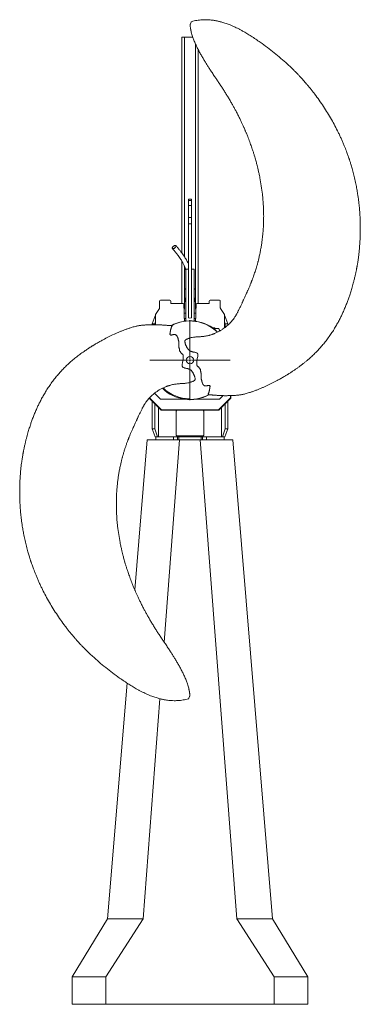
# Model space of a CAD drawing. Header units: millimetres. Extents: x 47 to 1282, y 14 to 3589.
import ezdxf

# ---------------------------------------------------------------- set-up
doc = ezdxf.new("R2010")
doc.units = ezdxf.units.MM

# ---------------------------------------------------------------- blocks, each defined once
blk = doc.blocks.new('SW_CENTERMARKSYMBOL_0')
at = {"color": 0, "linetype": 'Continuous', "lineweight": 0}
for p, q in [((0, 5), (0, 145.5)), ((-5, 0), (-145.5, 0)), ((0, 0), (-2.5, 0)), ((0, 0), (0, 2.5)), ((0, 0), (0, -2.5)), ((0, 0), (2.5, 0)), ((5, 0), (145.5, 0)), ((0, -5), (0, -145.5))]:
    blk.add_line(p, q, dxfattribs=at)

msp = doc.modelspace()

# ---------------------------------------------------------------- linework, layer by layer
at = {"color": 7, "linetype": 'Continuous', "lineweight": 15}
for p, q in [((668.7, 3579.4), (666.5, 3574)), ((634.7, 2742.5), (634.7, 3526)), ((644.7, 3526), (634.7, 3526)), ((674.8, 3526), (644.7, 3526)), ((644.7, 2728.2), (644.7, 3526)), ((684.7, 2552.8), (684.7, 3500.7)), ((694.7, 2558), (694.7, 3479.8)), ((669.7, 2937.1), (659.7, 2937.1)), ((659.7, 2937.1), (659.7, 2932.4)), ((669.7, 2932.4), (659.7, 2932.4)), ((659.7, 2932.4), (659.7, 2914.2)), ((669.7, 2937.1), (669.7, 2932.4)), ((669.7, 2932.4), (669.7, 2914.2)), ((669.7, 2914.2), (659.7, 2914.2)), ((659.7, 2914.2), (659.7, 2870.5)), ((669.7, 2914.2), (669.7, 2870.5)), ((658.7, 2881), (658.7, 2848.3)), ((664.7, 2870.5), (659.7, 2870.5)), ((669.7, 2870.5), (664.7, 2870.5)), ((670.7, 2848.3), (670.7, 2881)), ((658.7, 2848.3), (658.7, 2506.1)), ((670.7, 2506.1), (670.7, 2848.3)), ((634.7, 2558), (634.7, 2713.2)), ((644.7, 2552.8), (644.7, 2693.4)), ((658.7, 2683), (649.7, 2683)), ((649.7, 2682.5), (649.7, 2683)), ((658.7, 2682.5), (649.7, 2682.5)), ((649.7, 2682.5), (649.7, 2494.8)), ((679.7, 2683), (670.7, 2683)), ((679.7, 2682.5), (670.7, 2682.5)), ((679.7, 2682.5), (679.7, 2683)), ((679.7, 2494.8), (679.7, 2682.5)), ((648.7, 2612.8), (648.7, 2609.8)), ((649.7, 2612.8), (648.7, 2612.8)), ((648.7, 2609.8), (649.7, 2608.8)), ((649.7, 2609.8), (648.7, 2609.8)), ((680.7, 2612.8), (679.7, 2612.8)), ((679.7, 2608.8), (680.7, 2609.8)), ((680.7, 2609.8), (679.7, 2609.8)), ((680.7, 2609.8), (680.7, 2612.8)), ((646, 2577.8), (643.2, 2522.8)), ((649.7, 2577.8), (646, 2577.8)), ((683.5, 2577.8), (679.7, 2577.8)), ((686.2, 2522.8), (683.5, 2577.8)), ((553.9, 2539.8), (539.7, 2518.7)), ((554.7, 2542.5), (554.7, 2567)), ((557.7, 2570), (591.7, 2570)), ((594.7, 2561), (594.7, 2567)), ((639.7, 2558), (597.7, 2558)), ((642.7, 2555), (642.7, 2543)), ((686.7, 2543), (686.7, 2555)), ((731.7, 2558), (689.7, 2558)), ((734.7, 2561), (734.7, 2567)), ((771.7, 2570), (737.7, 2570)), ((774.7, 2542.5), (774.7, 2567)), ((789.7, 2518.7), (775.6, 2539.8)), ((537.8, 2513.7), (527.9, 2484.5)), ((539.7, 2513.7), (537.8, 2513.7)), ((539.7, 2518.7), (539.7, 2481.4)), ((643.2, 2522.8), (643.2, 2503.8)), ((649.7, 2522.8), (643.2, 2522.8)), ((649.7, 2503.8), (643.2, 2503.8)), ((644.2, 2503.8), (644.2, 2495.8)), ((686.2, 2522.8), (679.7, 2522.8)), ((686.2, 2503.8), (679.7, 2503.8)), ((685.2, 2495.8), (685.2, 2503.8)), ((686.2, 2503.8), (686.2, 2522.8)), ((789.7, 2518.7), (789.7, 2469.9)), ((791.6, 2513.7), (789.7, 2513.7)), ((791.6, 2513.7), (801.6, 2484.5)), ((537.3, 2484.5), (527.9, 2484.5)), ((527.9, 2481.4), (527.9, 2484.5)), ((539.7, 2491.6), (537.3, 2484.5)), ((537.3, 2481.4), (537.3, 2484.5)), ((643.2, 2495.8), (643.2, 2494)), ((649.7, 2495.8), (643.2, 2495.8)), ((686.2, 2495.8), (679.7, 2495.8)), ((686.2, 2494), (686.2, 2495.8)), ((747, 2469.6), (753.2, 2469.6)), ((753.2, 2467.6), (749.7, 2467.6)), ((753.2, 2469.6), (753.2, 2467.6)), ((753.2, 2467.6), (755.2, 2467.6)), ((753.2, 2464.9), (753.2, 2467.6)), ((769.7, 2467.6), (755.2, 2467.6)), ((755.2, 2467.6), (755.2, 2463.3)), ((755.2, 2467.1), (769.4, 2467.1)), ((769.4, 2467.1), (769.7, 2467.6)), ((769.7, 2467.6), (773.1, 2459)), ((789.7, 2491.6), (792.2, 2484.5)), ((801.6, 2484.5), (792.2, 2484.5)), ((792.2, 2471.7), (792.2, 2484.5)), ((801.6, 2479.6), (801.6, 2484.5)), ((557.7, 2210.6), (535.9, 2232.4)), ((771.7, 2210.6), (785, 2223.9)), ((811.1, 2215.5), (811.1, 2224)), ((813.2, 2224.1), (813.2, 2214.6)), ((516.5, 2214.4), (560.2, 2170.6)), ((518.3, 2215.5), (517, 2214.9)), ((518.3, 2215.5), (518.3, 2216.4)), ((561.1, 2172.7), (518.3, 2215.5)), ((527.9, 2103.3), (527.9, 2203)), ((537.3, 2103.3), (537.3, 2193.5)), ((550, 2180.8), (550, 2074.1)), ((557.7, 2210.6), (647.9, 2210.6)), ((681.6, 2210.6), (771.7, 2210.6)), ((768.4, 2172.7), (811.1, 2215.5)), ((813.2, 2214.6), (769.2, 2170.6)), ((779.4, 2074.1), (779.4, 2180.8)), ((792.2, 2103.3), (792.2, 2193.5)), ((801.6, 2103.3), (801.6, 2203)), ((811.1, 2215.5), (813.2, 2214.6)), ((561.1, 2172.7), (560.2, 2170.6)), ((560.2, 2170.6), (769.2, 2170.6)), ((768.4, 2172.7), (561.1, 2172.7)), ((614.4, 2083.9), (614.4, 2164.4)), ((715, 2083.9), (715, 2164.4)), ((768.4, 2172.7), (769.2, 2170.6)), ((537.3, 2103.3), (527.9, 2103.3)), ((527.9, 2103.3), (537.8, 2074.1)), ((537.3, 2103.3), (547.3, 2074.1)), ((541, 2074.1), (537.8, 2074.1)), ((541, 2064), (541, 2074.1)), ((604.4, 2074.1), (541, 2074.1)), ((604.4, 2064), (604.4, 2074.1)), ((622.4, 2074.1), (604.4, 2074.1)), ((616.4, 2077.9), (713, 2077.9)), ((619.5, 2064), (619.5, 2073.9)), ((619.5, 2073.9), (624.5, 2073.9)), ((624.5, 2073.9), (705, 2073.9)), ((624.5, 2073.9), (624.5, 2064)), ((705, 2073.9), (710, 2073.9)), ((705, 2064), (705, 2073.9)), ((725.1, 2074.1), (707.1, 2074.1)), ((710, 2073.9), (710, 2064)), ((725.1, 2064), (725.1, 2074.1)), ((788.5, 2074.1), (725.1, 2074.1)), ((792.2, 2103.3), (782.2, 2074.1)), ((788.5, 2064), (788.5, 2074.1)), ((791.6, 2074.1), (788.5, 2074.1)), ((801.6, 2103.3), (791.6, 2074.1)), ((801.6, 2103.3), (792.2, 2103.3)), ((509.7, 2064), (464.5, 1518.5)), ((509.7, 2064), (627.2, 2064)), ((627.2, 2064), (571.2, 1328.4)), ((627.2, 2064), (702.2, 2064)), ((702.2, 2064), (834.7, 324)), ((702.2, 2064), (819.7, 2064)), ((963.9, 324), (819.7, 2064)), ((436.5, 1180.4), (365.6, 324)), ((555.6, 1123.5), (494.7, 324)), ((660.7, 1125.9), (663, 1131.3)), ((365.6, 324), (237.2, 114)), ((494.7, 324), (359.7, 114)), ((365.6, 324), (494.7, 324)), ((834.7, 324), (969.7, 114)), ((834.7, 324), (963.9, 324)), ((963.9, 324), (1092.2, 114)), ((237.2, 114), (359.7, 114)), ((237.2, 114), (237.2, 14)), ((359.7, 114), (359.7, 14)), ((969.7, 14), (969.7, 114)), ((969.7, 114), (1092.2, 114)), ((1092.2, 114), (1092.2, 14)), ((237.2, 14), (359.7, 14)), ((359.7, 14), (969.7, 14)), ((969.7, 14), (1092.2, 14))]:
    msp.add_line(p, q, dxfattribs=at)
at = {"color": 7, "linetype": 'Continuous', "lineweight": 15, "flags": 128}
for points in [[(670.7, 2848.3), (670.5, 2848.3), (670, 2848.2), (669.1, 2848.1), (667.9, 2848.1), (666.6, 2848), (665.1, 2848), (663.6, 2848), (662.2, 2848.1), (660.9, 2848.1), (659.9, 2848.2), (659.2, 2848.2), (658.8, 2848.3), (658.7, 2848.3)], [(603.1, 2757.5), (602, 2757.7), (601.2, 2758), (600.6, 2758.6), (600.4, 2759.4), (600.4, 2760.4), (600.7, 2761.5), (601.4, 2762.7), (602.3, 2763.9), (603.4, 2765.1), (604.7, 2766.2), (606.2, 2767.1), (607.6, 2767.9), (609.1, 2768.5), (610.5, 2768.9), (611.8, 2769), (612.8, 2768.9), (613.7, 2768.5), (614.2, 2767.9), (614.5, 2767.1), (614.5, 2766.2), (614.1, 2765.1), (613.5, 2763.9), (612.6, 2762.7), (611.4, 2761.5), (610.1, 2760.4), (608.7, 2759.4), (607.2, 2758.6), (605.8, 2758), (604.4, 2757.7), (603.1, 2757.5)]]:
    msp.add_lwpolyline(points, dxfattribs=at)
at = {"color": 7, "linetype": 'Continuous', "lineweight": 15}
msp.add_circle((664.7, 2352.6), 13.5, dxfattribs=at)
for centre, radius, start, end in [((664.7, 2881), 6, 146.4427, 180), ((664.7, 2881), 6, 0, 33.5573), ((549.7, 2542.5), 5, 326.0564, 0), ((557.7, 2567), 3, 90, 180), ((591.7, 2567), 3, 0, 90), ((597.7, 2561), 3, 180, 270), ((639.7, 2555), 3, 0, 90), ((664.7, 2543), 22, 180, 198.6888), ((664.7, 2543), 22, 341.3112, 0), ((689.7, 2555), 3, 90, 180), ((731.7, 2561), 3, 270, 0), ((737.7, 2567), 3, 90, 180), ((771.7, 2567), 3, 0, 90), ((779.7, 2542.5), 5, 180, 213.9436), ((664.7, 2549.3), 43.6, 262.0923, 277.9077), ((664.7, 2352.6), 143, 45.475, 118.7529), ((664.7, 2352.6), 142.4, 45.5717, 118.3187), ((753.2, 2467.6), 2, 0, 90), ((664.7, 2352.6), 143, 225.4897, 298.6962), ((664.7, 2352.6), 142.4, 225.554, 298.3801), ((664.7, 2352.6), 140, 225.9152, 270), ((624.5, 2164.4), 10.1, 141.8084, 180), ((705, 2164.4), 10.1, 0, 38.1916), ((624.5, 2083.9), 10.1, 180, 216.8699), ((624.5, 2083.9), 10.1, 216.8699, 270), ((705, 2083.9), 10.1, 270, 323.1301), ((705, 2083.9), 10.1, 323.1301, 0)]:
    msp.add_arc(centre, radius, start, end, dxfattribs=at)
msp.add_ellipse((192.4, 2247), major_axis=(0, 617.6), ratio=0.999855, start_param=5.062133, end_param=5.076767, dxfattribs=at)
for points, knots in [([(669.6, 3581.5), (669.6, 3581.6), (669.6, 3581.6), (669.5, 3581.2), (669.2, 3580.5), (668.9, 3579.8), (668.7, 3579.4)], [0, 0, 0, 0, 0.103733, 0.402489, 0.701244, 1, 1, 1, 1]), ([(729.4, 2227.6), (729.7, 2227.5), (730.8, 2227.5), (732.4, 2227.4), (734.2, 2227.3), (735.8, 2227.1), (737.1, 2227), (738.2, 2226.8), (739.5, 2226.7), (741.1, 2226.6), (743.1, 2226.4), (745.5, 2226.3), (748.4, 2226.1), (751.6, 2225.8), (755.8, 2225.5), (760.7, 2225.2), (766.4, 2224.8), (772.2, 2224.4), (778.3, 2224.1), (783.6, 2223.9), (788.7, 2223.8), (793.7, 2223.8), (799.3, 2223.8), (805.4, 2223.9), (811.5, 2224), (816.9, 2224.3), (821.3, 2224.5), (825.5, 2224.7), (830.3, 2225), (835.9, 2225.5), (841.7, 2226.1), (847.4, 2226.8), (853.1, 2227.7), (859, 2228.9), (865.4, 2230.5), (872.5, 2232.4), (881, 2235), (890.7, 2238.3), (901.3, 2242.2), (912, 2246.4), (922.5, 2250.7), (932.4, 2255), (945.5, 2260.9), (961.8, 2268.9), (977, 2276.8), (987.6, 2282.6), (993.8, 2286), (999.9, 2289.5), (1005.5, 2292.8), (1010.5, 2295.7), (1014.7, 2298.3), (1018, 2300.3), (1020.6, 2301.9), (1022.8, 2303.3), (1025.5, 2305), (1029.2, 2307.3), (1034, 2310.5), (1040.3, 2314.6), (1047.8, 2319.7), (1056.3, 2325.7), (1064.9, 2332), (1073.3, 2338.4), (1081.6, 2344.9), (1089.7, 2351.6), (1098.9, 2359.7), (1109.4, 2369.2), (1121, 2380.5), (1132.5, 2392.7), (1144.1, 2405.7), (1155.5, 2419.6), (1166.6, 2434.3), (1177.2, 2449.4), (1187, 2464.5), (1195.7, 2479.2), (1203.5, 2493.2), (1210.5, 2506.7), (1216.7, 2519.7), (1222.9, 2533.2), (1228.8, 2547.2), (1234.5, 2561.7), (1239.5, 2575.4), (1243.5, 2587), (1246.6, 2596.6), (1249.1, 2604.7), (1251.7, 2613.3), (1254.4, 2622.7), (1257.3, 2633.3), (1260.4, 2645.2), (1262.9, 2655.5), (1264.7, 2663.6), (1265.9, 2669.1), (1267, 2674.5), (1268, 2679.1), (1268.7, 2682.8), (1269.2, 2685.6), (1269.6, 2687.7), (1270, 2689.5), (1270.3, 2691.5), (1270.8, 2693.9), (1271.3, 2696.7), (1272, 2701), (1273, 2706.9), (1274.2, 2714.7), (1275.5, 2723.7), (1276.8, 2733.8), (1278.1, 2744.9), (1279.2, 2756.5), (1280.1, 2767.9), (1280.9, 2779.9), (1281.6, 2792.3), (1282.1, 2805.1), (1282.3, 2817), (1282.4, 2828), (1282.4, 2838.1), (1282.3, 2849), (1282, 2860.8), (1281.4, 2873.8), (1280.7, 2885.8), (1279.9, 2896.8), (1279.1, 2906.8), (1278, 2916.9), (1276.8, 2927.7), (1275.3, 2939.6), (1273.7, 2950.7), (1272.1, 2960.8), (1270.6, 2969.6), (1269, 2978.8), (1267.1, 2988.4), (1265.1, 2998.5), (1262.8, 3008.9), (1260.4, 3019.2), (1257.9, 3029.4), (1255.3, 3039.2), (1252.8, 3048.3), (1250.4, 3056.5), (1248.3, 3063.5), (1246.5, 3069.5), (1244.9, 3074.6), (1243.5, 3078.9), (1242.2, 3082.8), (1240.8, 3086.9), (1239.2, 3091.4), (1237.4, 3096.8), (1235, 3103.5), (1232, 3111.6), (1228.3, 3121.1), (1224, 3131.8), (1219.2, 3143.3), (1214, 3155.4), (1208.3, 3167.7), (1200.7, 3183.8), (1190.6, 3203.6), (1177.8, 3227), (1164, 3250.4), (1149.2, 3273.7), (1133.4, 3296.7), (1119.9, 3315.2), (1109.1, 3329.2), (1101.6, 3338.5), (1094.6, 3347.1), (1088.1, 3354.9), (1081.8, 3362.2), (1075.8, 3369), (1070.1, 3375.4), (1065, 3381), (1060.7, 3385.5), (1057.2, 3389.2), (1054.4, 3392.1), (1052.2, 3394.4), (1050.3, 3396.3), (1048.3, 3398.4), (1045.7, 3401.1), (1042.1, 3404.6), (1038.1, 3408.6), (1033.7, 3412.9), (1028.9, 3417.5), (1023.7, 3422.4), (1012.3, 3433), (994.7, 3448.7), (970.4, 3468.8), (945.4, 3488.1), (922.8, 3504.6), (903.2, 3518.2), (886.9, 3529), (871, 3538.8), (857.5, 3546.7), (846.2, 3552.8), (837.1, 3557.5), (827.8, 3562), (817.9, 3566.5), (808.5, 3570.4), (799.6, 3573.8), (791.8, 3576.5), (784.3, 3578.9), (777.7, 3580.8), (772.2, 3582.2), (767.4, 3583.4), (762.9, 3584.3), (758.1, 3585.3), (752.4, 3586.3), (745.4, 3587.3), (737.1, 3588.2), (727.6, 3588.8), (718.1, 3588.9), (708.6, 3588.5), (699.5, 3587.7), (689.9, 3586.3), (679.8, 3584.4), (673.1, 3582.5), (669.6, 3581.6)], [0, 0, 0, 0, 0.000518, 0.001576, 0.002515, 0.003357, 0.004152, 0.004909, 0.00561, 0.006295, 0.007346, 0.008545, 0.009923, 0.011756, 0.013533, 0.016404, 0.019116, 0.022317, 0.025336, 0.028306, 0.030517, 0.033002, 0.035864, 0.039128, 0.042348, 0.0452, 0.04747, 0.04908, 0.051808, 0.054844, 0.057814, 0.06072, 0.063656, 0.066634, 0.069883, 0.073625, 0.077828, 0.083329, 0.089169, 0.095034, 0.100747, 0.106234, 0.111443, 0.122492, 0.133745, 0.137303, 0.140863, 0.144422, 0.147831, 0.150771, 0.15322, 0.155183, 0.156665, 0.157772, 0.159137, 0.161475, 0.164398, 0.167852, 0.172757, 0.178111, 0.183507, 0.188852, 0.194053, 0.19928, 0.204688, 0.212469, 0.220576, 0.228982, 0.237639, 0.24667, 0.255888, 0.265249, 0.2743, 0.282855, 0.290813, 0.298365, 0.305543, 0.312371, 0.320595, 0.328334, 0.335624, 0.342497, 0.346617, 0.35074, 0.355236, 0.360122, 0.36539, 0.371718, 0.378499, 0.381284, 0.384137, 0.387004, 0.389473, 0.391267, 0.392676, 0.393705, 0.394481, 0.39546, 0.396683, 0.398132, 0.399768, 0.403147, 0.407104, 0.411632, 0.416723, 0.422364, 0.428325, 0.434036, 0.439475, 0.446313, 0.45269, 0.458615, 0.464098, 0.469145, 0.473761, 0.480405, 0.4869, 0.493283, 0.498373, 0.503397, 0.508358, 0.513684, 0.519665, 0.5263, 0.530518, 0.534963, 0.539638, 0.544542, 0.549677, 0.555044, 0.560489, 0.565554, 0.570843, 0.575598, 0.579817, 0.5835, 0.586645, 0.58925, 0.591416, 0.593496, 0.595444, 0.597826, 0.600686, 0.604025, 0.608486, 0.613589, 0.619332, 0.625691, 0.632324, 0.639101, 0.646013, 0.659001, 0.672344, 0.685973, 0.699807, 0.71377, 0.727783, 0.73424, 0.740225, 0.74574, 0.750805, 0.755444, 0.760216, 0.76449, 0.768286, 0.771614, 0.773906, 0.775917, 0.77756, 0.778751, 0.779985, 0.781855, 0.784359, 0.78749, 0.790388, 0.793667, 0.797327, 0.80121, 0.816938, 0.832656, 0.848431, 0.86433, 0.874468, 0.884232, 0.89354, 0.90237, 0.907672, 0.91278, 0.917731, 0.923083, 0.929019, 0.933093, 0.937384, 0.941383, 0.944808, 0.947664, 0.949956, 0.95221, 0.954591, 0.957325, 0.960976, 0.965206, 0.970021, 0.975252, 0.979685, 0.984355, 0.98928, 0.994485, 1, 1, 1, 1]), ([(666.5, 3574), (666.3, 3573.6), (666, 3573), (665.6, 3572), (665.3, 3571.1), (665, 3570.5), (664.9, 3570.2), (664.9, 3570.2), (664.9, 3570.2)], [0, 0, 0, 0, 0.1808961, 0.3651623, 0.5496892, 0.7341751, 0.9184013, 1, 1, 1, 1]), ([(664.9, 3570.2), (665, 3568.8), (665.3, 3566.2), (665.8, 3562.7), (666.2, 3559.9), (666.5, 3557.8), (666.8, 3556.2), (667.1, 3554.7), (667.4, 3553.2), (667.7, 3551.5), (668.1, 3549.8), (669, 3545.7), (671.1, 3537.3), (675, 3524.8), (680.4, 3510.5), (686.3, 3496.8), (692.8, 3483.3), (699.6, 3470.4), (706.6, 3457.9), (713.6, 3446), (720.4, 3434.8), (727, 3424.3), (732.6, 3415.6), (737.2, 3408.6), (741, 3402.8), (745, 3396.7), (749.4, 3390), (754.8, 3381.9), (761.3, 3372.3), (768.8, 3361), (776.4, 3349.5), (784, 3337.8), (791.4, 3326.1), (798.9, 3314), (806.3, 3301.7), (813.4, 3289.7), (819.9, 3278.1), (826.1, 3266.9), (832.4, 3255.3), (838.6, 3243.2), (844.8, 3230.8), (850.4, 3219.1), (855.5, 3208.2), (859.2, 3199.9), (861.8, 3194), (863.3, 3190.4), (864.7, 3187.3), (866, 3184.2), (867.5, 3180.6), (869.4, 3176), (871.7, 3170.5), (874.6, 3163.3), (877.9, 3154.8), (881.4, 3145.3), (884.7, 3136.2), (887.8, 3127.5), (891.1, 3117.9), (894.4, 3107.6), (897.8, 3096.8), (900.7, 3086.9), (903.3, 3077.9), (905.4, 3070.1), (907.1, 3063.6), (908.5, 3058.3), (909.7, 3053.5), (911, 3048.2), (912.3, 3042.5), (913.8, 3036.2), (915.2, 3029.7), (916.7, 3022.4), (919.7, 3007.5), (923.6, 2985.2), (927.2, 2958.3), (929.6, 2933.9), (931.1, 2912.3), (931.9, 2891.3), (932, 2871.2), (931.7, 2856.2), (931.3, 2846.2), (931.1, 2841), (930.9, 2836.4), (930.6, 2832.4), (930.4, 2828.9), (930.1, 2825.5), (929.8, 2821.4), (929.4, 2816.3), (928.9, 2810.3), (928.2, 2803.9), (927.5, 2797.4), (926.4, 2788.2), (924.8, 2776.2), (922.4, 2761.4), (919.6, 2745.9), (916.9, 2733.1), (914.7, 2723.5), (913.3, 2717.7), (912.1, 2713.1), (911.2, 2709.6), (910.2, 2705.9), (908.9, 2701), (906.9, 2694), (904.5, 2685.8), (901.9, 2677.4), (899.2, 2669.2), (896.5, 2661.1), (894, 2654.2), (891.9, 2648.5), (890.4, 2644.7), (889.3, 2641.7), (888.3, 2639.3), (887.3, 2636.7), (886, 2633.5), (884.4, 2629.3), (882.3, 2624.4), (880.1, 2619), (877.8, 2613.7), (875.7, 2608.7), (873.6, 2604), (871.4, 2598.9), (868.9, 2593.5), (866.2, 2587.5), (863.6, 2581.9), (861.2, 2576.6), (859.1, 2572.2), (857.4, 2568.5), (855.9, 2565.2), (854.2, 2561.7), (852.2, 2557.3), (849.8, 2552.3), (847.3, 2546.7), (844.7, 2541.3), (842.2, 2536.1), (839.9, 2531.4), (837.8, 2527.2), (835.7, 2523.3), (833.7, 2519.7), (831.7, 2516.3), (829.8, 2513), (827.3, 2509.2), (824.2, 2504.6), (820.1, 2499.1), (815.4, 2493.4), (810.2, 2487.8), (804.7, 2482.3), (798.5, 2476.8), (791.7, 2471.2), (784.1, 2465.7), (775.8, 2460.3), (768, 2456), (761.3, 2452.7), (756.4, 2450.5), (752.3, 2448.9), (749.2, 2447.6), (746.4, 2446.7), (743.5, 2445.7), (740, 2444.5), (735.9, 2443.4), (730.6, 2442), (724.5, 2440.6), (717.8, 2439.5), (711.4, 2438.8), (705.4, 2438.2), (700.1, 2437.8), (695.9, 2437.6), (693.3, 2437.5), (692.3, 2437.5), (692.2, 2437.5)], [0, 0, 0, 0, 0.003362, 0.006112, 0.008243, 0.009899, 0.010974, 0.012121, 0.013383, 0.014756, 0.016135, 0.017483, 0.024391, 0.036454, 0.047714, 0.059832, 0.070856, 0.082306, 0.093391, 0.103999, 0.114086, 0.123614, 0.132555, 0.137761, 0.14288, 0.148491, 0.154648, 0.161342, 0.170901, 0.181322, 0.192549, 0.202699, 0.213337, 0.224448, 0.235603, 0.24627, 0.256482, 0.266268, 0.275653, 0.286917, 0.297611, 0.30758, 0.316751, 0.325131, 0.328556, 0.331572, 0.334158, 0.336444, 0.339369, 0.343123, 0.34771, 0.353137, 0.361003, 0.368804, 0.376265, 0.383381, 0.390148, 0.39958, 0.408274, 0.416222, 0.423391, 0.429634, 0.434925, 0.438721, 0.442268, 0.446316, 0.451303, 0.45588, 0.461038, 0.466778, 0.473075, 0.495996, 0.518724, 0.53566, 0.552405, 0.568528, 0.583949, 0.598668, 0.603059, 0.607023, 0.610543, 0.613621, 0.616257, 0.618645, 0.621615, 0.625661, 0.630413, 0.635364, 0.640449, 0.645669, 0.65665, 0.668174, 0.680236, 0.692835, 0.698352, 0.70294, 0.70657, 0.709243, 0.711357, 0.715377, 0.720874, 0.728156, 0.734878, 0.741297, 0.747855, 0.754563, 0.75837, 0.761629, 0.764092, 0.765767, 0.767612, 0.7703, 0.773831, 0.777942, 0.782621, 0.787105, 0.791313, 0.795242, 0.798893, 0.804068, 0.808938, 0.814108, 0.81827, 0.82227, 0.825404, 0.827738, 0.830561, 0.834305, 0.838962, 0.843522, 0.848385, 0.852861, 0.856925, 0.860581, 0.863833, 0.867154, 0.870154, 0.873095, 0.875999, 0.880641, 0.886042, 0.891948, 0.897805, 0.903574, 0.910028, 0.916728, 0.923891, 0.931521, 0.939625, 0.944435, 0.948539, 0.951922, 0.954588, 0.956389, 0.958698, 0.961607, 0.965078, 0.968598, 0.974277, 0.979715, 0.984853, 0.989666, 0.993989, 0.997606, 0.999748, 1, 1, 1, 1]), ([(600.8, 2758.4), (603.3, 2755.4), (608.1, 2749.6), (615, 2741.2), (621.1, 2733.3), (626.5, 2725.9), (631.2, 2719), (635.1, 2712.7), (638.4, 2706.9), (641.1, 2701.6), (643.1, 2697.2), (644.7, 2693.6), (645.8, 2690.8), (646.8, 2688.2), (647.6, 2685.7), (648.4, 2683.2), (649.1, 2680.8), (649.5, 2679.2), (649.7, 2678.4)], [0, 0, 0, 0, 0.129195, 0.248565, 0.357941, 0.457311, 0.546696, 0.624911, 0.693852, 0.75443, 0.809275, 0.841974, 0.872401, 0.900576, 0.926519, 0.950243, 0.977125, 1, 1, 1, 1]), ([(658.7, 2702.5), (658, 2704.3), (656.3, 2708), (653.3, 2713.9), (649.7, 2720.4), (645.4, 2727.4), (640.4, 2734.8), (634.7, 2742.6), (628.4, 2750.7), (621.5, 2759.3), (616.6, 2765.1), (614.1, 2768.2)], [0, 0, 0, 0, 0.067601, 0.147266, 0.237281, 0.338636, 0.451229, 0.572584, 0.704398, 0.846775, 1, 1, 1, 1]), ([(600.1, 2477.7), (599.8, 2477.7), (599, 2477.7), (597.5, 2477.9), (595.9, 2478), (594.3, 2478.1), (592.7, 2478.2), (591, 2478.4), (589.1, 2478.6), (587, 2478.8), (584.5, 2478.9), (581.6, 2479.1), (577.7, 2479.4), (573.1, 2479.7), (568, 2480.1), (562.9, 2480.5), (557.8, 2480.8), (552.8, 2481.1), (547.8, 2481.3), (542.6, 2481.4), (537.5, 2481.4), (532.4, 2481.5), (527.4, 2481.4), (522.2, 2481.3), (517.1, 2481.2), (512.6, 2481), (508.8, 2480.8), (504.9, 2480.6), (500.3, 2480.3), (494.7, 2479.9), (489, 2479.3), (483.3, 2478.6), (477.6, 2477.7), (471.8, 2476.6), (465.5, 2475.2), (458.6, 2473.3), (450.3, 2470.8), (440.7, 2467.6), (430.1, 2463.8), (419.3, 2459.6), (408.8, 2455.3), (398.8, 2451), (385.6, 2445.1), (369.2, 2437.2), (354.1, 2429.3), (343.4, 2423.5), (337.2, 2420.1), (331.1, 2416.6), (325.3, 2413.3), (320.1, 2410.2), (315.6, 2407.5), (312.1, 2405.3), (309.3, 2403.6), (307, 2402.2), (304.4, 2400.6), (300.9, 2398.3), (296.3, 2395.3), (290.6, 2391.6), (284, 2387.1), (276.6, 2382), (269.1, 2376.6), (261.6, 2371), (254.2, 2365.4), (247.1, 2359.7), (240, 2353.8), (231.4, 2346.4), (221.3, 2337.2), (209.7, 2326), (198.2, 2313.9), (186.6, 2300.9), (175.1, 2287.1), (164, 2272.5), (153.3, 2257.4), (143.4, 2242.2), (134.6, 2227.5), (126.7, 2213.4), (119.7, 2199.8), (113.3, 2186.8), (107.1, 2173.2), (101.1, 2159.1), (95.4, 2144.6), (90.3, 2130.8), (86.3, 2119.2), (83.2, 2109.6), (80.6, 2101.5), (78, 2092.9), (75.3, 2083.6), (73.1, 2075.3), (71.2, 2068.4), (69.8, 2062.8), (68.4, 2057.1), (67, 2051.3), (65.6, 2045.2), (64.2, 2038.9), (62.8, 2032.8), (61.8, 2027.4), (60.9, 2023.2), (60.4, 2020.2), (59.9, 2018), (59.6, 2016.1), (59.2, 2014.2), (58.8, 2012), (58.3, 2009.2), (57.6, 2005.1), (56.7, 1999.3), (55.4, 1991.7), (54.2, 1982.8), (52.8, 1972.9), (51.6, 1961.9), (50.4, 1950.4), (49.4, 1938.9), (48.6, 1926.8), (47.9, 1914.2), (47.5, 1901.3), (47.2, 1889.4), (47.1, 1878.3), (47.1, 1868), (47.2, 1858.2), (47.4, 1848.4), (47.7, 1838.6), (48.2, 1828.9), (48.8, 1819.1), (49.5, 1809.2), (50.4, 1799.1), (51.4, 1789), (52.6, 1778.2), (54.1, 1766.4), (55.6, 1755.4), (57.2, 1745.4), (58.7, 1736.6), (60.3, 1727.5), (62.1, 1717.9), (64.2, 1707.8), (66.4, 1697.5), (68.8, 1687.1), (71.4, 1676.8), (73.9, 1666.9), (76.5, 1657.7), (78.8, 1649.4), (81, 1642.3), (82.9, 1636.2), (84.5, 1631.1), (85.9, 1626.6), (87.2, 1622.7), (88.6, 1618.7), (90.1, 1614.2), (92, 1608.8), (94.4, 1602.2), (97.3, 1594.2), (100.9, 1584.7), (105.2, 1574.1), (109.9, 1562.6), (115.2, 1550.5), (120.8, 1538.2), (128.5, 1522.1), (138.5, 1502.3), (151.3, 1478.9), (165.1, 1455.5), (179.9, 1432.2), (195.6, 1409.1), (209.2, 1390.6), (220, 1376.6), (227.5, 1367.2), (234.5, 1358.6), (241, 1350.7), (247.4, 1343.4), (253.4, 1336.5), (259.2, 1330.1), (264.3, 1324.5), (268.6, 1319.9), (272.2, 1316.2), (274.9, 1313.3), (277.2, 1310.9), (279, 1309.1), (280.6, 1307.5), (282.4, 1305.6), (284.9, 1303.1), (287.9, 1300.1), (291.4, 1296.6), (295.6, 1292.5), (300.3, 1288), (305.5, 1283.1), (316.9, 1272.5), (334.5, 1256.8), (358.8, 1236.7), (383.8, 1217.3), (406.4, 1200.8), (426.1, 1187.2), (442.4, 1176.4), (458.3, 1166.5), (471.8, 1158.6), (483.1, 1152.5), (492.3, 1147.8), (501.5, 1143.3), (511.4, 1138.8), (520.9, 1134.9), (529.8, 1131.5), (537.6, 1128.8), (545, 1126.4), (551.7, 1124.5), (557.2, 1123), (562, 1121.9), (566.5, 1120.9), (571.3, 1120), (577, 1119), (584, 1117.9), (592.4, 1117), (601.8, 1116.5), (611.4, 1116.3), (620.8, 1116.7), (630, 1117.5), (639.6, 1118.9), (649.6, 1120.9), (656.4, 1122.7), (659.8, 1123.7)], [0, 0, 0, 0, 0.000431, 0.001385, 0.002213, 0.002929, 0.004012, 0.004962, 0.005847, 0.006916, 0.008125, 0.00961, 0.011379, 0.014111, 0.016572, 0.019255, 0.021908, 0.024436, 0.026848, 0.029437, 0.032386, 0.034666, 0.037245, 0.040011, 0.042655, 0.045023, 0.046993, 0.048491, 0.051097, 0.054081, 0.05708, 0.059986, 0.062912, 0.065855, 0.069024, 0.072646, 0.07676, 0.082178, 0.087986, 0.093875, 0.099632, 0.105176, 0.110448, 0.12148, 0.132728, 0.136287, 0.13985, 0.143413, 0.146918, 0.150008, 0.152609, 0.15472, 0.156348, 0.157514, 0.158767, 0.160967, 0.163763, 0.167103, 0.171262, 0.175855, 0.180578, 0.185288, 0.189938, 0.194472, 0.199053, 0.203771, 0.211516, 0.219597, 0.22798, 0.236621, 0.245641, 0.254852, 0.264218, 0.273337, 0.281952, 0.289964, 0.297566, 0.304788, 0.311657, 0.319927, 0.327708, 0.335035, 0.341942, 0.34608, 0.350179, 0.354634, 0.359482, 0.364716, 0.367469, 0.370314, 0.37325, 0.376277, 0.379393, 0.382597, 0.385888, 0.388876, 0.39078, 0.392298, 0.393432, 0.394227, 0.395141, 0.396299, 0.397694, 0.399283, 0.402577, 0.406453, 0.410903, 0.415917, 0.421486, 0.427454, 0.433211, 0.438694, 0.445589, 0.45202, 0.457999, 0.463532, 0.468628, 0.473292, 0.478322, 0.483235, 0.488085, 0.492872, 0.497972, 0.503005, 0.507973, 0.513257, 0.519198, 0.525795, 0.52999, 0.534414, 0.539066, 0.543949, 0.549063, 0.55441, 0.55988, 0.564996, 0.570341, 0.575151, 0.579425, 0.583162, 0.58636, 0.589017, 0.591213, 0.593321, 0.595255, 0.597602, 0.600428, 0.603733, 0.608158, 0.613225, 0.618933, 0.625267, 0.631898, 0.638673, 0.645584, 0.658574, 0.671921, 0.685556, 0.699399, 0.713374, 0.727402, 0.733885, 0.739902, 0.745448, 0.75054, 0.755205, 0.760004, 0.764304, 0.768123, 0.771474, 0.773783, 0.77581, 0.777477, 0.778691, 0.779608, 0.780929, 0.782658, 0.784791, 0.787327, 0.790207, 0.793469, 0.797112, 0.800997, 0.816742, 0.832475, 0.848264, 0.864177, 0.874327, 0.884106, 0.893429, 0.902274, 0.907584, 0.912701, 0.917658, 0.92301, 0.928945, 0.93302, 0.937313, 0.941326, 0.944762, 0.947629, 0.949927, 0.952182, 0.954564, 0.957296, 0.960946, 0.965178, 0.969994, 0.975229, 0.979666, 0.98434, 0.989269, 0.994479, 1, 1, 1, 1]), ([(600.1, 2477.7), (600.1, 2477.7), (600.1, 2477.7), (599.8, 2477.6), (599.3, 2477.3), (599.4, 2477.2), (599.6, 2477.1), (599.4, 2476.8), (599.3, 2476.6), (599.1, 2475.9), (598.4, 2475.2), (598.2, 2474.2), (597.7, 2473.1), (597.4, 2472.1), (596.8, 2470.7), (596.4, 2469), (595.1, 2466.2), (594.7, 2463.5), (594, 2461.2), (593.7, 2459.5), (593.6, 2458), (593.5, 2456.8), (593.1, 2455.8), (592.5, 2454.6), (592.3, 2453.5), (592.6, 2452.6), (592.9, 2451.7), (592.6, 2450.5), (592.2, 2449.2), (591.9, 2447.9), (591.9, 2446.7), (592.6, 2445.8), (593.1, 2444.9), (593.8, 2444.3), (594.7, 2444), (596.3, 2443.9), (598.1, 2444.1), (600.1, 2444.5), (602.6, 2445.3), (605.2, 2445.9), (607.4, 2446.1), (609.3, 2446), (611.5, 2445.7), (613.3, 2444.7), (615.1, 2443.5), (616.6, 2441.9), (617.7, 2440), (618.4, 2438.1), (619.6, 2436.7), (620.2, 2434.8), (620.8, 2432.7), (621.6, 2430.6), (621.8, 2428.2), (622.7, 2425.2), (623.7, 2422), (624.2, 2419.2), (624.2, 2416), (624.2, 2412), (624.5, 2406.9), (624.4, 2402.5), (624.7, 2398.9), (625.4, 2396.3), (626.3, 2393.7), (626.5, 2390.7), (626.4, 2388), (627.2, 2385.6), (629, 2384), (630.4, 2382), (631.6, 2379.8), (633.3, 2377.9), (635, 2376.4), (636.7, 2375.4), (637.9, 2374.4), (638.6, 2373.1), (639.2, 2372), (639.7, 2371.3), (640.1, 2370.8), (640, 2370.1), (640.3, 2369.2), (640.4, 2366.9), (639.6, 2363.6), (639.8, 2359.4), (640, 2355.6), (639.6, 2352.2), (638.4, 2347.8), (637.3, 2342.6), (636.6, 2337.8), (636, 2334.8), (635.9, 2332.7), (636.3, 2330.5), (637.8, 2328.2), (640.2, 2326.4), (643.1, 2325), (646.4, 2324), (649.9, 2323.2), (653, 2322.9), (655.4, 2322.4), (657.8, 2321.6), (661.1, 2320.7), (664.2, 2318.9), (666.9, 2317.4), (668.9, 2315.9), (670.7, 2313.7), (672.2, 2311.2), (674, 2308.9), (675.9, 2306.8), (676.8, 2304.1), (677.8, 2301.7), (679.1, 2299.4), (680.5, 2297.2), (681.3, 2294.7), (681.9, 2291.3), (683.1, 2287.9), (683.5, 2284.8), (683.3, 2282.8), (682.8, 2281.1), (681.9, 2279.8), (681.2, 2279.2), (681, 2279)], [0, 0, 0, 0, 0.001215, 0.015127, 0.022069, 0.029086, 0.036068, 0.043085, 0.056968, 0.07087, 0.084846, 0.098817, 0.112901, 0.126989, 0.141084, 0.155185, 0.182956, 0.210783, 0.223307, 0.235831, 0.248358, 0.254633, 0.26096, 0.267221, 0.273526, 0.280066, 0.286607, 0.292896, 0.299271, 0.305527, 0.311895, 0.319617, 0.327386, 0.33168, 0.336097, 0.343554, 0.351229, 0.357575, 0.364002, 0.375601, 0.381605, 0.387713, 0.397695, 0.407985, 0.418719, 0.429543, 0.440632, 0.451809, 0.458512, 0.465284, 0.478897, 0.485783, 0.492755, 0.50664, 0.521361, 0.528755, 0.536262, 0.551524, 0.566839, 0.582164, 0.589826, 0.597649, 0.6053, 0.613101, 0.621958, 0.627398, 0.633333, 0.641296, 0.647235, 0.653305, 0.661323, 0.66529, 0.669354, 0.673038, 0.676702, 0.679208, 0.68004, 0.681544, 0.68448, 0.68742, 0.699156, 0.711036, 0.719997, 0.728878, 0.737893, 0.755865, 0.770292, 0.775289, 0.780357, 0.786544, 0.792759, 0.801196, 0.809452, 0.81789, 0.827681, 0.837531, 0.842392, 0.847285, 0.857143, 0.869049, 0.875091, 0.881177, 0.888867, 0.896708, 0.904524, 0.912326, 0.91967, 0.927029, 0.934382, 0.941751, 0.949333, 0.957071, 0.97249, 0.981939, 0.98664, 0.99145, 0.998231, 1, 1, 1, 1]), ([(648.4, 2426.2), (649, 2426.6), (650.2, 2427.5), (652.1, 2428.5), (654.1, 2429.4), (656.9, 2430.4), (660.2, 2431.9), (664.2, 2433.4), (669.8, 2434.8), (675.5, 2435.9), (681.2, 2436.5), (685.4, 2437), (689, 2437.4), (691.3, 2437.5), (692.2, 2437.5)], [0, 0, 0, 0, 0.047047, 0.094943, 0.141498, 0.188469, 0.281799, 0.375827, 0.470676, 0.656738, 0.750337, 0.844059, 0.939378, 1, 1, 1, 1]), ([(729.4, 2227.6), (729.4, 2227.6), (729.4, 2227.6), (730, 2227.8), (730.2, 2228), (729.9, 2228), (730.1, 2228.3), (730.2, 2228.6), (730.2, 2229.1), (730.9, 2229.9), (731.1, 2230.4), (731.3, 2231.1), (731.8, 2232.1), (732.2, 2233.3), (732.6, 2234.8), (733.1, 2236.2), (733.9, 2237.7), (734.4, 2239.7), (734.9, 2242.1), (735.6, 2244.4), (735.8, 2246), (735.9, 2247.5), (736.1, 2249), (737, 2250.7), (737.1, 2251.8), (736.9, 2252.6), (736.7, 2253.3), (736.7, 2254.6), (737.4, 2256.3), (737.7, 2258.1), (737.2, 2259.1), (736.5, 2260.1), (735.8, 2261), (734.5, 2261.3), (732.9, 2261.3), (731, 2261.1), (728.8, 2260.6), (726.7, 2259.9), (724.6, 2259.4), (722.7, 2259.1), (720.9, 2259.2), (719.3, 2259.3), (717.8, 2259.7), (716.5, 2260.3), (715.3, 2261.1), (714.2, 2262), (713.2, 2263.2), (712.1, 2264.3), (711, 2267.4), (709.5, 2270.7), (707.9, 2274.2), (707.6, 2277.1), (706.8, 2279.9), (706, 2282.8), (705.4, 2285.1), (705.2, 2287.5), (705.3, 2291.1), (705.2, 2295.6), (704.9, 2300.3), (705, 2304.1), (704.6, 2306.9), (703.8, 2309.6), (703.1, 2312.4), (703, 2314.9), (703, 2316.9), (702.8, 2318.3), (702.1, 2319.8), (700.5, 2321.3), (699, 2323.4), (697.4, 2326), (695.9, 2327.8), (694.3, 2328.9), (692.8, 2329.8), (691.6, 2330.8), (690.9, 2332.2), (690.2, 2333.4), (689.7, 2334), (689.4, 2334.4), (689.4, 2334.9), (689.2, 2336), (689.2, 2338.4), (689.8, 2341.7), (689.8, 2345.2), (689.5, 2348.4), (689.6, 2351.4), (690.7, 2356.2), (692, 2362.4), (693.3, 2368.5), (693.6, 2372.8), (692.9, 2375.3), (691.6, 2377), (690.1, 2378.3), (687.7, 2379.7), (684.2, 2381), (680.2, 2381.9), (676.7, 2382.3), (673.8, 2382.9), (670.9, 2383.8), (667.7, 2384.9), (665.1, 2386.5), (662.7, 2387.8), (661, 2389), (659.7, 2390.6), (658.3, 2392.1), (657.3, 2393.9), (656.1, 2395.6), (654.5, 2397.1), (653.3, 2399.1), (652.6, 2401.3), (651.8, 2403.3), (650.8, 2405.3), (649.2, 2407.6), (648.1, 2410.6), (647.5, 2414), (646.8, 2416.7), (646.1, 2419.1), (646, 2421.4), (646.4, 2423.7), (647.5, 2425.3), (648.3, 2426.1), (648.4, 2426.2)], [0, 0, 0, 0, 0.008172, 0.019644, 0.025393, 0.031203, 0.040855, 0.050512, 0.069864, 0.079641, 0.089408, 0.099185, 0.108973, 0.12825, 0.147553, 0.157249, 0.166973, 0.186373, 0.212104, 0.224984, 0.237869, 0.247907, 0.257979, 0.268023, 0.273083, 0.278257, 0.283935, 0.289677, 0.301563, 0.30863, 0.316044, 0.323811, 0.331622, 0.337532, 0.343662, 0.351252, 0.359058, 0.365581, 0.372104, 0.378729, 0.385499, 0.392024, 0.3986, 0.405419, 0.412289, 0.419911, 0.427575, 0.435335, 0.443215, 0.475599, 0.483779, 0.492064, 0.508601, 0.516687, 0.524781, 0.533012, 0.541326, 0.558217, 0.575175, 0.583118, 0.59112, 0.599267, 0.607417, 0.615386, 0.619349, 0.623358, 0.627623, 0.632253, 0.641251, 0.6488, 0.656546, 0.660333, 0.664157, 0.669484, 0.673072, 0.676658, 0.679498, 0.679715, 0.68041, 0.683125, 0.688635, 0.699036, 0.709538, 0.715459, 0.724212, 0.733196, 0.75365, 0.774181, 0.78173, 0.787731, 0.793738, 0.79835, 0.803083, 0.815058, 0.827366, 0.835151, 0.842938, 0.850807, 0.858703, 0.869309, 0.874658, 0.880033, 0.88535, 0.890714, 0.896213, 0.9017, 0.907669, 0.913717, 0.920067, 0.92642, 0.932415, 0.938439, 0.950453, 0.959747, 0.969072, 0.97599, 0.983074, 0.99107, 0.997882, 1, 1, 1, 1]), ([(664.6, 1135.1), (664.4, 1136.5), (664.2, 1139.1), (663.7, 1142.6), (663.3, 1145.3), (663, 1147.4), (662.7, 1149), (662.4, 1150.5), (662.1, 1152.1), (661.7, 1153.8), (661.4, 1155.5), (660.5, 1159.5), (658.3, 1168), (654.5, 1180.4), (649.1, 1194.8), (643.2, 1208.4), (636.6, 1221.9), (629.9, 1234.8), (622.9, 1247.4), (615.9, 1259.3), (609, 1270.5), (602.4, 1281), (596.9, 1289.6), (592.3, 1296.6), (588.5, 1302.4), (584.5, 1308.5), (580, 1315.2), (574.6, 1323.3), (568.2, 1333), (560.7, 1344.2), (553.1, 1355.8), (545.5, 1367.4), (538.1, 1379.1), (530.5, 1391.3), (523.2, 1403.5), (516.1, 1415.6), (509.5, 1427.1), (503.4, 1438.3), (497.1, 1450), (490.9, 1462), (484.7, 1474.5), (479.1, 1486.1), (474, 1497), (470.3, 1505.3), (467.7, 1511.2), (466.1, 1514.8), (464.8, 1517.9), (463.5, 1521.1), (461.9, 1524.6), (460.1, 1529.2), (457.8, 1534.7), (454.9, 1541.9), (451.6, 1550.5), (448.1, 1559.9), (444.7, 1569), (441.7, 1577.8), (438.4, 1587.4), (435, 1597.6), (431.7, 1608.5), (428.7, 1618.4), (426.2, 1627.3), (424, 1635.1), (422.4, 1641.6), (421, 1646.9), (419.8, 1651.7), (418.5, 1657), (417.1, 1662.7), (415.7, 1669), (414.3, 1675.5), (412.7, 1682.8), (409.8, 1697.7), (405.9, 1720), (402.2, 1746.9), (399.8, 1771.3), (398.4, 1792.9), (397.6, 1813.9), (397.5, 1834), (397.7, 1849), (398.1, 1859), (398.4, 1864.2), (398.6, 1868.7), (398.8, 1872.8), (399.1, 1876.3), (399.3, 1879.7), (399.6, 1883.8), (400, 1888.9), (400.6, 1894.8), (401.2, 1901.2), (401.9, 1907.8), (403, 1916.9), (404.6, 1928.8), (407, 1943.6), (409.8, 1959), (412.5, 1971.5), (414.5, 1980.4), (415.7, 1985.4), (416.8, 1989.7), (417.7, 1993.3), (418.3, 1995.9), (418.8, 1997.7), (419.2, 1999.2), (419.7, 2001.1), (420.4, 2003.8), (421.3, 2006.9), (423, 2012.9), (425.5, 2021.2), (428.8, 2031.8), (432.3, 2042), (435.2, 2050.3), (437.6, 2056.6), (439, 2060.5), (440.2, 2063.5), (441.1, 2065.9), (442.1, 2068.4), (443.4, 2071.7), (445.1, 2075.9), (447.1, 2080.8), (449.3, 2086.1), (451.6, 2091.5), (453.8, 2096.5), (455.8, 2101.2), (458.1, 2106.3), (460.5, 2111.7), (463.2, 2117.7), (465.8, 2123.3), (468.3, 2128.6), (470.3, 2133), (472.1, 2136.7), (473.6, 2140), (475.2, 2143.5), (477.3, 2147.8), (479.6, 2152.9), (482.2, 2158.4), (484.7, 2163.8), (487.2, 2169.1), (489.5, 2173.8), (491.7, 2178), (493.7, 2181.9), (495.7, 2185.5), (497.7, 2188.9), (499.7, 2192.2), (502.1, 2196), (505.2, 2200.6), (509.3, 2206.1), (514, 2211.8), (519.2, 2217.4), (524.7, 2222.9), (530.9, 2228.4), (537.7, 2234), (545.3, 2239.5), (553.6, 2244.9), (561.4, 2249.2), (568.1, 2252.5), (573, 2254.7), (577, 2256.4), (580.2, 2257.6), (583, 2258.6), (585.9, 2259.5), (589.4, 2260.7), (593.5, 2261.9), (598.8, 2263.2), (604.8, 2264.6), (611.6, 2265.7), (618, 2266.5), (623.9, 2267), (629.3, 2267.4), (633.5, 2267.6), (636.1, 2267.7), (637.1, 2267.7), (637.2, 2267.7)], [0, 0, 0, 0, 0.003362, 0.006112, 0.008243, 0.009898, 0.010973, 0.01212, 0.013382, 0.014755, 0.016134, 0.017482, 0.02439, 0.036452, 0.047711, 0.059828, 0.07085, 0.0823, 0.093384, 0.103991, 0.114078, 0.123606, 0.132547, 0.137753, 0.142872, 0.148483, 0.15464, 0.161335, 0.170893, 0.181314, 0.192541, 0.202691, 0.21333, 0.224441, 0.235596, 0.246263, 0.256474, 0.266259, 0.275643, 0.286904, 0.297594, 0.30756, 0.316729, 0.325108, 0.328533, 0.331549, 0.334135, 0.336421, 0.339345, 0.343098, 0.347683, 0.353109, 0.360974, 0.368776, 0.376237, 0.383355, 0.390125, 0.39956, 0.408254, 0.4162, 0.423366, 0.429606, 0.434895, 0.438691, 0.442238, 0.446285, 0.451271, 0.455847, 0.461004, 0.466743, 0.47304, 0.495958, 0.518684, 0.535619, 0.552364, 0.568486, 0.583906, 0.598625, 0.603015, 0.60698, 0.610501, 0.613579, 0.616215, 0.618603, 0.621571, 0.625616, 0.630365, 0.635306, 0.640372, 0.645564, 0.656462, 0.667932, 0.680002, 0.69267, 0.69717, 0.701151, 0.704549, 0.707365, 0.7096, 0.710748, 0.711722, 0.713177, 0.715267, 0.717948, 0.720712, 0.72966, 0.73791, 0.746111, 0.754505, 0.758315, 0.761575, 0.76404, 0.765716, 0.76756, 0.770245, 0.773774, 0.777882, 0.78256, 0.787045, 0.791253, 0.795183, 0.798834, 0.804011, 0.80888, 0.814048, 0.81821, 0.822212, 0.825347, 0.827681, 0.830502, 0.834244, 0.838898, 0.843455, 0.848319, 0.852796, 0.856861, 0.860519, 0.863772, 0.867093, 0.870094, 0.873035, 0.875938, 0.880578, 0.885977, 0.891882, 0.897738, 0.903507, 0.909961, 0.916659, 0.92382, 0.931449, 0.939551, 0.944363, 0.948469, 0.951854, 0.954522, 0.956322, 0.958628, 0.961535, 0.965004, 0.968525, 0.974204, 0.979643, 0.984781, 0.989593, 0.993917, 0.997534, 0.999675, 1, 1, 1, 1]), ([(681, 2279), (680.5, 2278.6), (679.3, 2277.8), (677.3, 2276.7), (675.4, 2275.8), (672.6, 2274.9), (669.3, 2273.4), (665.3, 2271.9), (659.7, 2270.4), (654, 2269.4), (648.3, 2268.7), (644.1, 2268.3), (640.4, 2267.8), (638.1, 2267.8), (637.2, 2267.8)], [0, 0, 0, 0, 0.047049, 0.094948, 0.141505, 0.188479, 0.281814, 0.375847, 0.470701, 0.656773, 0.750377, 0.844104, 0.939429, 1, 1, 1, 1]), ([(659.9, 1123.7), (659.8, 1123.7), (659.8, 1123.6), (660, 1124), (660.3, 1124.8), (660.6, 1125.5), (660.7, 1125.9)], [0, 0, 0, 0, 0.103733, 0.402489, 0.701244, 1, 1, 1, 1]), ([(663, 1131.3), (663.1, 1131.6), (663.4, 1132.3), (663.8, 1133.3), (664.2, 1134.1), (664.4, 1134.7), (664.6, 1135.1), (664.6, 1135), (664.6, 1135)], [0, 0, 0, 0, 0.180896, 0.365162, 0.549689, 0.734175, 0.918401, 1, 1, 1, 1])]:
    msp.add_open_spline(points, degree=3, knots=knots, dxfattribs=at)

# ---------------------------------------------------------------- block references
at = {"color": 7, "linetype": 'Continuous', "lineweight": 0}
msp.add_blockref('SW_CENTERMARKSYMBOL_0', (664.7, 2352.6), dxfattribs=at)

doc.saveas('drawing.dxf')
